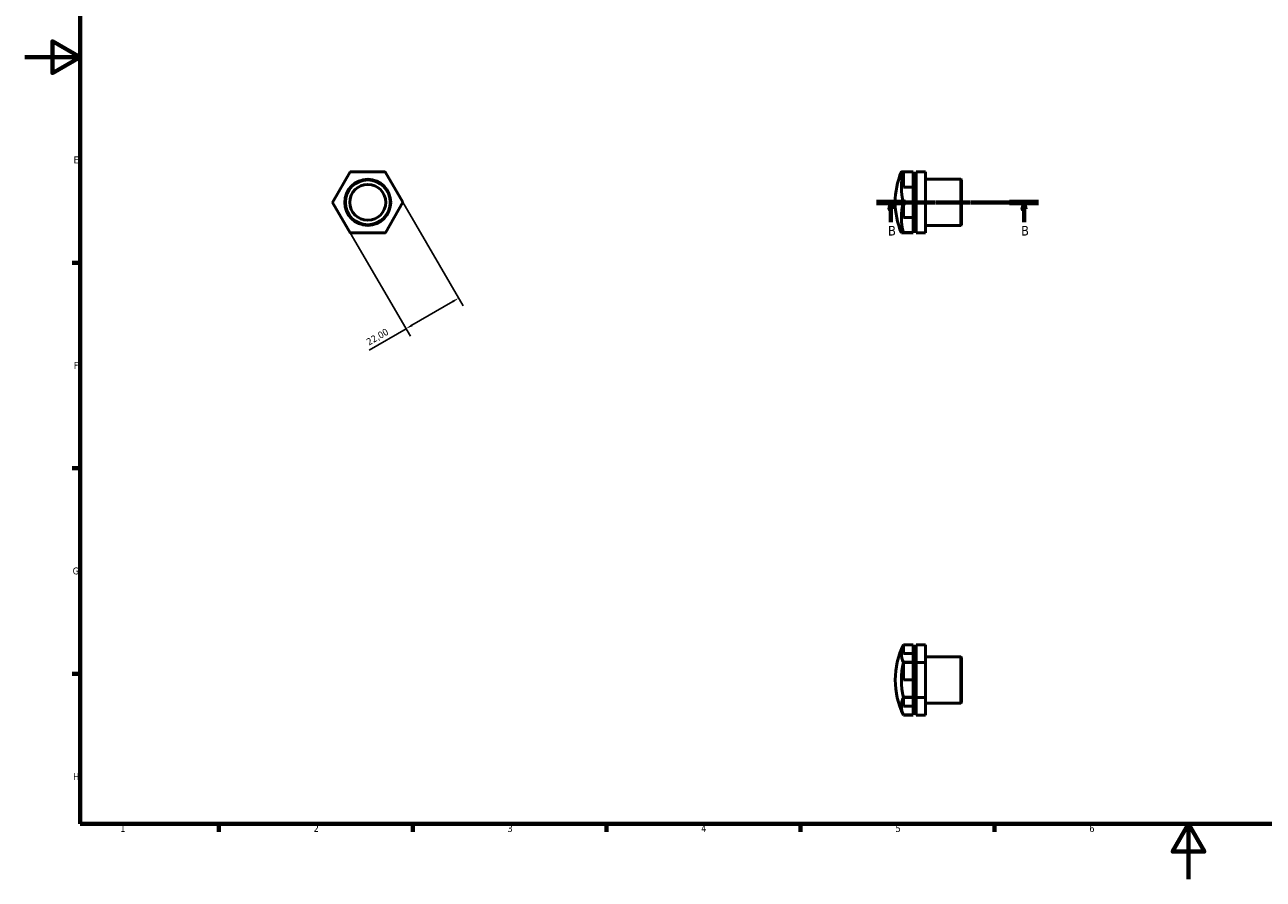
# Model space of a CAD drawing. Header units: millimetres. Extents: x 0 to 895, y 0 to 594.
# Tile 1 of 3: x 0 to 448, y 0 to 309. Entities that reach past the tile are written whole.
import ezdxf

# ---------------------------------------------------------------- set-up
doc = ezdxf.new("R2010")
doc.units = ezdxf.units.MM
doc.linetypes.add('CHAIN', pattern=[0.7087, 0.4724, -0.0591, 0.1181, -0.0591])
for name, color, linetype, lineweight in [('Border (ISO)', 7, 'Continuous', 70), ('Dimension (ISO)', 7, 'Continuous', 25), ('Section Line (ISO)', 7, 'CHAIN', 70), ('Visible (ISO)', 7, 'Continuous', 50)]:
    doc.layers.add(name, color=color, linetype=linetype, lineweight=lineweight)
doc.styles.add('Label Text (ISO)', font='tahoma.ttf')
doc.styles.add('Note Text (ISO)', font='tahoma.ttf')
doc.dimstyles.new('Default (ISO)', dxfattribs={"dimtxt": 2.5, "dimasz": 2.5, "dimexe": 3.175, "dimexo": 0, "dimgap": 0.762, "dimtad": 1, "dimrnd": 1e-08, "dimzin": 0, "dimtxsty": 'Note Text (ISO)', "dimcen": 0.09, "dimdle": 10, "dimclrd": 256, "dimclre": 256, "dimclrt": 232, "dimazin": 0, "dimtfac": 1.40208, "dimtmove": 0, "dimatfit": 3, "dimfxl": 1, "dimtolj": 1, "dimtzin": 0, "dimlwd": -1, "dimlwe": -1, "dimarcsym": 0})

# ---------------------------------------------------------------- blocks, each defined once
blk = doc.blocks.new('Borders Default Border')
at = {"layer": 'Border (ISO)'}
for p, q in [((20, 222.75), (17.1, 222.75)), ((20, 148.5), (17.1, 148.5)), ((20, 74.25), (17.1, 74.25)), ((70.08, 20), (70.08, 17.1)), ((140.17, 20), (140.17, 17.1)), ((210.25, 20), (210.25, 17.1)), ((280.33, 20), (280.33, 17.1)), ((350.42, 20), (350.42, 17.1))]:
    blk.add_line(p, q, dxfattribs=at)
at = {"layer": 'Border (ISO)', "flags": 128}
for points in [[(20, 20), (20, 574), (821, 574), (821, 20), (20, 20)], [(0, 297), (20, 297), (10, 302.77), (10, 291.23), (20, 297)], [(420.5, 0), (420.5, 20), (414.73, 10), (426.27, 10), (420.5, 20)]]:
    blk.add_lwpolyline(points, dxfattribs=at)
at = {"layer": 'Border (ISO)', "color": 232, "true_color": 0xca0064, "char_height": 2.5, "attachment_point": 7, "style": 'Note Text (ISO)'}
for s, insert in [('E', (17.64, 258.63)), ('F', (17.7, 184.38)), ('G', (17.31, 110.08)), ('H', (17.44, 35.88)), ('1', (34.48, 17.1)), ('2', (104.37, 17.1)), ('3', (174.43, 17.05)), ('4', (244.42, 17.1)), ('5', (314.64, 17.05)), ('6', (384.66, 17.05))]:
    blk.add_mtext(s, dxfattribs=dict(at, insert=insert))
blk = doc.blocks.new('2dTransSection0')
at = {"layer": 'Section Line (ISO)', "linetype": 'CHAIN'}
blk.add_line((307.78, 244.56), (366.28, 244.56), dxfattribs=at)
at = {"layer": 'Section Line (ISO)', "linetype": 'Continuous', "lineweight": 140}
for p, q in [((307.78, 244.56), (318.21, 244.56)), ((355.86, 244.56), (366.28, 244.56))]:
    blk.add_line(p, q, dxfattribs=at)
at = {"layer": 'Section Line (ISO)', "linetype": 'Continuous'}
for p, q in [((312.99, 244.56), (312.49, 242.06)), ((312.49, 242.06), (313.49, 242.06)), ((312.99, 242.06), (312.99, 244.56)), ((313.49, 242.06), (312.99, 244.56)), ((312.99, 237.34), (312.99, 242.06)), ((361.07, 244.56), (360.57, 242.06)), ((360.57, 242.06), (361.57, 242.06)), ((361.07, 242.06), (361.07, 244.56)), ((361.57, 242.06), (361.07, 244.56)), ((361.07, 237.34), (361.07, 242.06))]:
    blk.add_line(p, q, dxfattribs=at)
at = {"layer": 'Section Line (ISO)', "linetype": 'Continuous', "flags": 128}
for points in [[(313.49, 242.06), (312.99, 244.56), (312.49, 242.06), (313.49, 242.06)], [(361.57, 242.06), (361.07, 244.56), (360.57, 242.06), (361.57, 242.06)]]:
    blk.add_lwpolyline(points, dxfattribs=at)
at = {"layer": 'Section Line (ISO)'}
for points in [[(313.49, 242.06), (312.99, 244.56), (312.49, 242.06), (313.49, 242.06)], [(361.57, 242.06), (361.07, 244.56), (360.57, 242.06), (361.57, 242.06)]]:
    blk.add_solid(points, dxfattribs=at)
at = {"layer": 'Section Line (ISO)', "char_height": 3.5, "attachment_point": 7, "style": 'Label Text (ISO)'}
for insert in [(311.93, 232.56), (360, 232.56)]:
    blk.add_mtext('B', dxfattribs=dict(at, insert=insert))
blk = doc.blocks.new('*D10')
at = {"layer": 'Defpoints', "color": 0, "transparency": 16777216}
for p in [(136.63, 244.6), (117.61, 233.54), (137.76, 198.9)]:
    blk.add_point(p, dxfattribs=at)
at = {"layer": 'Dimension (ISO)', "transparency": 16777216}
for p, q in [((136.63, 244.6), (158.38, 207.21)), ((117.61, 233.54), (139.36, 196.15)), ((154.62, 208.7), (139.92, 200.15)), ((137.76, 198.9), (124.47, 191.17))]:
    blk.add_line(p, q, dxfattribs=at)
for points in [[(154.41, 209.06), (154.83, 208.34), (156.78, 209.96)], [(139.71, 200.51), (140.13, 199.79), (137.76, 198.9)]]:
    blk.add_solid(points, dxfattribs=at)
at = {"layer": 'Dimension (ISO)', "color": 232, "true_color": 0xca0064, "transparency": 16777216, "insert": (123.15, 194.95), "char_height": 2.5, "attachment_point": 1, "rotation": 30.179, "style": 'Note Text (ISO)'}
blk.add_mtext('\\A1;22,00', dxfattribs=at)

msp = doc.modelspace()

# ---------------------------------------------------------------- linework, layer by layer
at = {"layer": 'Visible (ISO)'}
for p, q in [((111.229, 244.521), (117.546, 255.541)), ((117.546, 255.541), (130.247, 255.58)), ((117.658, 255.605), (117.659, 255.605)), ((117.659, 255.605), (117.659, 255.605)), ((130.247, 255.58), (136.633, 244.6)), ((130.359, 255.515), (130.36, 255.515)), ((130.36, 255.515), (130.36, 255.514)), ((317.531, 255.605), (320.96, 255.605)), ((317.531, 255.605), (317.531, 255.605)), ((320.96, 255.605), (317.531, 255.605)), ((317.531, 255.58), (317.531, 255.561)), ((317.531, 255.561), (320.96, 255.561)), ((317.531, 255.541), (317.531, 255.541)), ((320.96, 255.541), (317.531, 255.541)), ((317.531, 255.541), (317.531, 255.54)), ((317.531, 255.54), (317.531, 250.08)), ((320.96, 255.605), (320.96, 255.605)), ((320.96, 255.561), (320.96, 255.541)), ((320.96, 250.08), (320.96, 255.541)), ((325.531, 255.58), (322.103, 255.58)), ((322.103, 255.58), (322.103, 255.541)), ((325.531, 255.541), (322.103, 255.541)), ((322.103, 255.541), (322.103, 244.521)), ((325.531, 255.541), (325.531, 255.58)), ((325.531, 244.521), (325.531, 255.541)), ((320.96, 252.891), (322.103, 252.891)), ((325.531, 252.891), (338.291, 252.891)), ((338.291, 236.229), (338.291, 252.891)), ((338.531, 252.651), (338.291, 252.891)), ((338.531, 252.651), (338.531, 236.469)), ((317.531, 250.08), (320.96, 250.08)), ((320.96, 250.08), (320.96, 244.652)), ((117.614, 233.541), (111.229, 244.521)), ((111.23, 244.651), (111.23, 244.652)), ((111.23, 244.65), (111.23, 244.651)), ((136.633, 244.6), (130.316, 233.58)), ((136.632, 244.47), (136.632, 244.469)), ((136.632, 244.47), (136.632, 244.47)), ((320.96, 244.652), (317.531, 244.652)), ((317.531, 244.652), (317.531, 244.651)), ((320.96, 244.651), (317.531, 244.651)), ((317.531, 244.651), (317.531, 244.65)), ((317.531, 244.65), (320.96, 244.65)), ((317.531, 244.586), (317.531, 244.521)), ((320.96, 244.586), (317.531, 244.586)), ((317.531, 244.521), (317.531, 244.52)), ((317.531, 244.52), (317.531, 239.079)), ((320.96, 244.651), (320.96, 244.652)), ((320.96, 244.65), (320.96, 244.651)), ((320.96, 244.65), (320.96, 244.586)), ((320.96, 239.079), (320.96, 244.586)), ((325.531, 244.521), (322.103, 244.521)), ((322.103, 244.521), (322.103, 233.541)), ((325.531, 233.541), (325.531, 244.521)), ((317.531, 239.079), (320.96, 239.079)), ((320.96, 239.079), (320.96, 233.607)), ((117.502, 233.606), (117.501, 233.607)), ((117.502, 233.606), (117.502, 233.606)), ((130.316, 233.58), (117.614, 233.541)), ((130.203, 233.516), (130.203, 233.515)), ((130.203, 233.515), (130.203, 233.515)), ((320.96, 233.607), (317.531, 233.607)), ((317.531, 233.607), (317.531, 233.606)), ((320.96, 233.606), (317.531, 233.606)), ((317.531, 233.605), (317.531, 233.541)), ((320.96, 233.605), (317.531, 233.605)), ((317.531, 233.56), (320.96, 233.56)), ((317.531, 233.541), (317.531, 233.541)), ((317.531, 233.516), (320.96, 233.516)), ((317.531, 233.515), (317.531, 233.516)), ((320.96, 233.515), (317.531, 233.515)), ((320.96, 236.229), (322.103, 236.229)), ((320.96, 233.606), (320.96, 233.607)), ((320.96, 233.606), (320.96, 233.605)), ((320.96, 233.56), (320.96, 233.605)), ((320.96, 233.516), (320.96, 233.515)), ((325.531, 233.541), (322.103, 233.541)), ((325.531, 236.229), (338.291, 236.229)), ((338.531, 236.469), (338.291, 236.229)), ((317.531, 84.703), (317.531, 81.539)), ((320.96, 84.703), (317.531, 84.703)), ((317.531, 84.703), (317.531, 84.703)), ((317.531, 84.702), (320.96, 84.702)), ((320.96, 84.666), (317.531, 84.666)), ((317.531, 81.539), (320.96, 81.539)), ((320.96, 84.702), (320.96, 84.703)), ((320.96, 81.539), (320.96, 84.666)), ((320.96, 81.539), (320.96, 78.431)), ((325.531, 84.703), (322.103, 84.703)), ((322.103, 84.703), (322.103, 78.318)), ((325.531, 78.318), (325.531, 84.703)), ((320.96, 78.431), (317.531, 78.431)), ((317.531, 78.431), (317.531, 78.43)), ((317.531, 78.43), (320.96, 78.43)), ((320.96, 78.43), (317.531, 78.43)), ((317.531, 78.43), (317.531, 78.43)), ((317.531, 78.355), (317.531, 78.318)), ((320.96, 78.355), (317.531, 78.355)), ((317.531, 78.318), (317.531, 78.317)), ((317.531, 78.317), (317.531, 72.023)), ((320.96, 80.332), (322.103, 80.332)), ((320.96, 78.43), (320.96, 78.431)), ((320.96, 78.43), (320.96, 78.355)), ((320.96, 78.43), (320.96, 78.43)), ((320.96, 72.023), (320.96, 78.355)), ((325.531, 78.318), (322.103, 78.318)), ((322.103, 78.318), (322.103, 65.616)), ((325.531, 80.332), (338.291, 80.332)), ((325.531, 65.616), (325.531, 78.318)), ((338.291, 63.67), (338.291, 80.332)), ((338.531, 80.092), (338.291, 80.332)), ((338.531, 80.092), (338.531, 63.91)), ((317.531, 72.023), (320.96, 72.023)), ((320.96, 72.023), (320.96, 65.73)), ((320.96, 65.73), (317.531, 65.73)), ((317.531, 65.73), (317.531, 65.729)), ((317.531, 65.729), (320.96, 65.729)), ((317.531, 65.729), (317.531, 65.729)), ((320.96, 65.729), (317.531, 65.729)), ((317.531, 65.691), (317.531, 65.617)), ((320.96, 65.691), (317.531, 65.691)), ((317.531, 65.617), (317.531, 65.616)), ((317.531, 65.616), (317.531, 62.486)), ((320.96, 65.729), (320.96, 65.73)), ((320.96, 65.729), (320.96, 65.691)), ((320.96, 65.729), (320.96, 65.729)), ((320.96, 62.486), (320.96, 65.691)), ((320.96, 63.67), (322.103, 63.67)), ((325.531, 65.616), (322.103, 65.616)), ((322.103, 65.616), (322.103, 59.3)), ((325.531, 59.3), (325.531, 65.616)), ((325.531, 63.67), (338.291, 63.67)), ((338.531, 63.91), (338.291, 63.67)), ((317.531, 62.486), (320.96, 62.486)), ((317.531, 59.337), (317.531, 59.3)), ((320.96, 59.337), (317.531, 59.337)), ((320.96, 59.3), (317.531, 59.3)), ((320.96, 59.3), (317.531, 59.3)), ((317.531, 59.3), (317.531, 59.3)), ((320.96, 62.486), (320.96, 59.337)), ((320.96, 59.3), (320.96, 59.3)), ((325.531, 59.3), (322.103, 59.3))]:
    msp.add_line(p, q, dxfattribs=at)
for radius in [8.331, 8.091, 6.5]:
    msp.add_circle((123.931, 244.56), radius, dxfattribs=at)
for centre, radius, start, end in [((123.931, 244.56), 12.701, 119.58868, 119.59373), ((123.931, 244.56), 12.701, 59.58868, 59.59373), ((342.919, 244.56), 28.388, 157.20121, 202.79879), ((123.931, 244.56), 12.701, 179.58868, 179.59373), ((123.931, 244.56), 12.701, 359.58868, 359.59373), ((123.931, 244.56), 12.701, 239.58868, 239.59373), ((123.931, 244.56), 12.701, 299.58868, 299.59373), ((342.919, 72.001), 28.388, 153.47191, 206.52809)]:
    msp.add_arc(centre, radius, start, end, dxfattribs=at)
for centre, ratio, start_param, end_param in [((342.919, 255.56), 0.0031235, 6.0380833, 6.5282873), ((342.919, 250.031), 0.8675829, 6.0380833, 6.5282873), ((342.919, 239.031), 0.8644594, 6.0380833, 6.5282873), ((342.919, 233.56), 0.0031235, 0.0013129, 0.245102), ((342.919, 81.51), 0.5027026, 6.0380833, 6.5282873), ((342.919, 81.545), 0.4972926, 6.0380833, 6.0398587), ((342.919, 71.967), 0.9999951, 6.0380833, 6.5282873), ((342.919, 62.458), 0.4972926, 6.0380833, 6.5282873)]:
    msp.add_ellipse(centre, major_axis=(-26.17, 0), ratio=ratio, start_param=start_param, end_param=end_param, dxfattribs=at)

# ---------------------------------------------------------------- block references
msp.add_blockref('Borders Default Border', (0, 0))
at = {"layer": 'Section Line (ISO)'}
msp.add_blockref('2dTransSection0', (0, 0), dxfattribs=at)

# ---------------------------------------------------------------- dimensions: what is measured, and where the dimension line sits
at = {"layer": 'Dimension (ISO)'}
dim = msp.add_linear_dim(base=(137.761, 198.896), p1=(136.633, 244.6), p2=(117.614, 233.541), angle=30.17896, dimstyle='Default (ISO)', override={"dimdec": 2, "dimtp": 0, "dimtm": 0, "dimtdec": 2, "dimtofl": 0, "dimatfit": 2}, dxfattribs=at)
dim.commit()
dim.dimension.update_dxf_attribs({"geometry": '*D10', "text_midpoint": (128.684, 193.618), "dimtype": 160})

doc.saveas('drawing.dxf')
